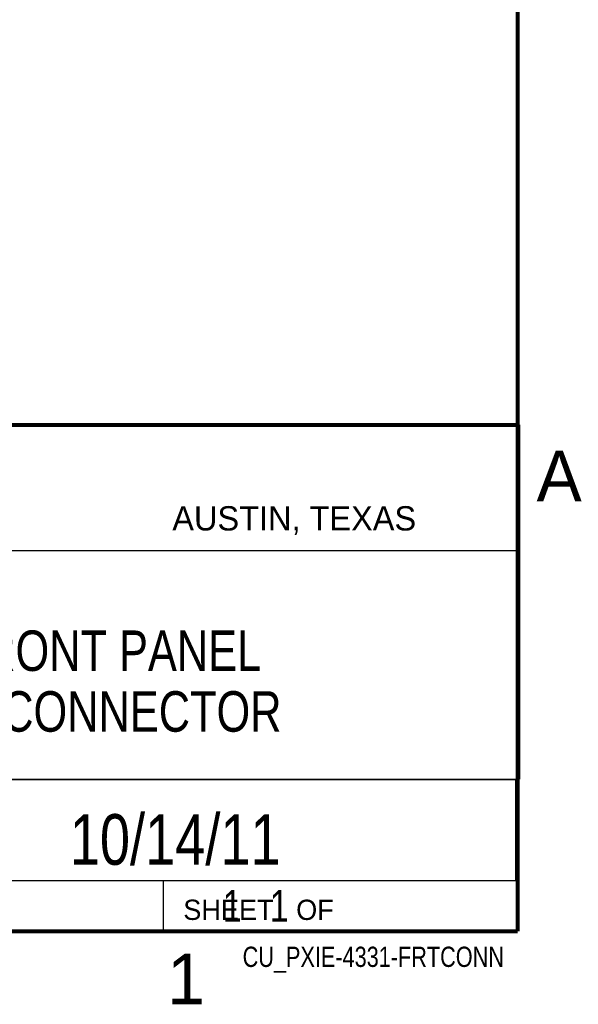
# Model space of a CAD drawing. Header units: inches. Extents: x 0 to 34, y 0 to 22.
# Tile 22 of 23: x 31 to 33.8, y 0.1 to 5. Entities that reach past the tile are written whole.
import ezdxf

# ---------------------------------------------------------------- set-up
doc = ezdxf.new("R2010")
doc.units = ezdxf.units.IN
doc.header["$LTSCALE"] = 1.87
doc.header["$MEASUREMENT"] = 0
doc.layers.get('0').update_dxf_attribs({"linetype": 'CONTINUOUS'})
doc.layers.add('DETAIL', color=7, linetype='CONTINUOUS')
doc.layers.add('NOTE', color=7, linetype='CONTINUOUS')
doc.styles.get("Standard").update_dxf_attribs({"font": 'txt', "width": 0.8})
doc.styles.add('TEXTSTYLE_2', font='txt')

msp = doc.modelspace()

# ---------------------------------------------------------------- linework, layer by layer
at = {"color": 2, "linetype": 'CONTINUOUS'}
for p, q in [((28.3793, 3.0003), (33.5093, 3.0003)), ((33.5093, 3.0003), (33.5093, 1.2503)), ((28.7231, 2.38), (33.5, 2.38)), ((28.3793, 1.2503), (33.5093, 1.2503)), ((30.13, 1.2499), (33.49, 1.2499)), ((33.49, 1.2499), (33.49, 0.7499)), ((28.38, 0.75), (33.5, 0.75)), ((30.13, 0.7499), (33.49, 0.7499)), ((31.75, 0.75), (33.5, 0.75)), ((31.75, 0.75), (31.75, 0.5)), ((33.5, 0.75), (33.5, 0.5)), ((31.75, 0.5), (33.5, 0.5)), ((32.4953, 0.5017), (33.4953, 0.5017)), ((32.4953, 0.5017), (32.4953, 0.5012)), ((32.4953, 0.5012), (33.4953, 0.5012)), ((33.4953, 0.5017), (33.4953, 0.5012))]:
    msp.add_line(p, q, dxfattribs=at)
at = {"color": 7, "linetype": 'CONTINUOUS', "const_width": 0.02}
for points in [[(33.5, 0.5), (33.5, 21.5)], [(25.58, 3), (33.5, 3)], [(0.5, 0.5), (33.5, 0.5)]]:
    msp.add_lwpolyline(points, dxfattribs=at)

# ---------------------------------------------------------------- texts
at = {"color": 2, "linetype": 'CONTINUOUS', "attachment_point": 1, "line_spacing_factor": 0.9, "style": 'TEXTSTYLE_2'}
for s, insert, char_height, width in [('A', (33.5939, 2.8728), 0.25, 0.25), ('AUSTIN, TEXAS', (31.7957, 2.599), 0.12, 1.56), ('SHEET   OF', (31.8499, 0.6557), 0.1, 1), ('1', (31.7706, 0.389), 0.25, 0.25)]:
    msp.add_mtext(s, dxfattribs=dict(at, insert=insert, char_height=char_height, width=width))
at = {"layer": 'DETAIL', "color": 7, "linetype": 'CONTINUOUS', "insert": (31.8125, 0.7031), "char_height": 0.15625, "width": 1.25, "attachment_point": 1, "line_spacing_factor": 0.9}
msp.add_mtext('     1   1', dxfattribs=at)
at = {"layer": 'DETAIL', "color": 2, "linetype": 'CONTINUOUS', "insert": (33.4328, 0.4236), "char_height": 0.1, "width": 1.6, "attachment_point": 3, "line_spacing_factor": 0.9}
msp.add_mtext('CU_PXIE-4331-FRTCONN', dxfattribs=at)
at = {"layer": 'NOTE', "color": 7, "linetype": 'CONTINUOUS', "attachment_point": 2, "line_spacing_factor": 0.9}
for s, insert, char_height, width in [('PXIE 4331 FRONT PANEL\\PWITH FRONT CONNECTOR', (30.9443, 1.9853), 0.2, 3.36), ('10/14/11', (31.81, 1.078), 0.25, 1.6)]:
    msp.add_mtext(s, dxfattribs=dict(at, insert=insert, char_height=char_height, width=width))

doc.saveas('drawing.dxf')
